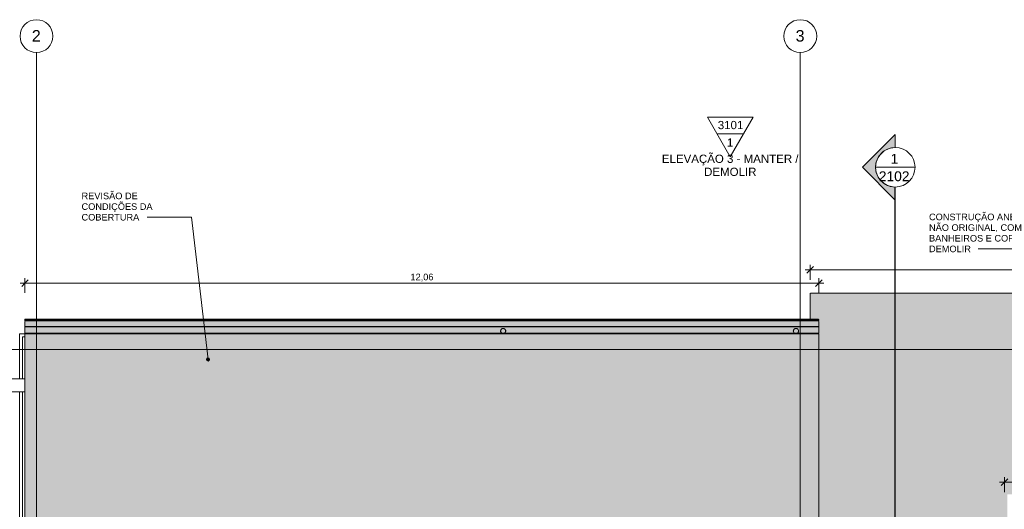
# Model space of a CAD drawing. Header units: millimetres. Extents: x -33648 to 9648, y -23114 to 4340.
# Tile 10 of 11: x -22061 to -7102, y -3102 to 4340. Entities that reach past the tile are written whole.
import ezdxf

# ---------------------------------------------------------------- set-up
doc = ezdxf.new("R2010")
doc.units = ezdxf.units.MM
doc.linetypes.add('_Tracejado médio', pattern=[4, 3, -1])
doc.linetypes.add('_Traço - ponto', pattern=[16, 12, -2, 0, -2])
for name, color, linetype, lineweight in [('A-ANNO-DIMS', 211, 'Continuous', 9), ('A-ANNO-DIMS-50', 211, 'Continuous', 9), ('A-DETL-MBND', 5, 'Continuous', 25), ('A-GENM', 13, 'Continuous', 18), ('A-ROOF', 132, 'Continuous', 25), ('A-ROOF-OTLN', 132, 'Continuous', 25), ('A-ROOF-PATT', 132, 'Continuous', 25), ('G-ANNO-SYMB', 111, 'Continuous', 9), ('G-ANNO-TEXT', 231, 'Continuous', 9), ('S-GRID', 1, 'Continuous', 9), ('S-GRID-IDEN', 1, 'Continuous', 9)]:
    doc.layers.add(name, color=color, linetype=linetype, lineweight=lineweight)
doc.styles.add('Arial', font='arial.ttf', dxfattribs={"height": 125})
doc.styles.add('Arial_1', font='arial.ttf', dxfattribs={"height": 175})
doc.styles.add('Arial_2', font='arial.ttf', dxfattribs={"height": 150})
doc.styles.add('Arial_3', font='arial.ttf', dxfattribs={"height": 100})
doc.dimstyles.new('Diagonal_-_2_0mm_Arial', dxfattribs={"dimscale": 304.8, "dimtxt": 102.02594, "dimasz": 0.328084, "dimexe": 0.246063, "dimexo": 0.0625, "dimgap": 0.024606, "dimtad": 1, "dimlfac": 0.001, "dimrnd": 0.01, "dimzin": 0, "dimdsep": 46, "dimtxsty": 'Arial_3', "dimblk1": 'OBLIQUE', "dimblk2": 'OBLIQUE', "dimsah": 1, "dimcen": 0.09, "dimdle": 0.246063, "dimadec": 0, "dimazin": 0, "dimtfac": 1, "dimtdec": 4, "dimtix": 1, "dimtmove": 0, "dimatfit": 3, "dimfxl": 0.492126, "dimfxlon": 1, "dimtvp": 1, "dimtolj": 1, "dimtzin": 0, "dimarcsym": 2})

# ---------------------------------------------------------------- blocks, each defined once
blk = doc.blocks.new('Generic Models 24 - Generic Models 24-3312760-PLANTA COBERTURA - MANTER _ DEMOLIR')
at = {"layer": 'A-GENM', "linetype": '_Tracejado médio'}
for points in [[(-14734, -427), (-14727, -427), (-14735, -424), (-14742, -418), (-14748, -410), (-14752, -401), (-14753, -392), (-14752, -382), (-14748, -373), (-14742, -365), (-14735, -359), (-14726, -355), (-14716, -354), (-14706, -355), (-14697, -359), (-14689, -365), (-14683, -373), (-14680, -382), (-14678, -392), (-14680, -401), (-14683, -410), (-14689, -418), (-14697, -424), (-14705, -427), (-14698, -427), (-14696, -426), (-14688, -420), (-14681, -412), (-14677, -402), (-14676, -392), (-14677, -381), (-14681, -372), (-14688, -363), (-14696, -357), (-14706, -353), (-14716, -352), (-14726, -353), (-14736, -357), (-14744, -363), (-14751, -372), (-14755, -381), (-14756, -392), (-14755, -402), (-14751, -412), (-14744, -420), (-14736, -426)], [(-14744, -434), (-14676, -434), (-14676, -432), (-14756, -432), (-14756, -434), (-14745, -434)], [(-10282, -427), (-10279, -427), (-10286, -424), (-10294, -418), (-10300, -410), (-10304, -401), (-10305, -392), (-10304, -382), (-10300, -373), (-10294, -365), (-10286, -359), (-10277, -355), (-10267, -354), (-10258, -355), (-10249, -359), (-10241, -365), (-10235, -373), (-10231, -382), (-10230, -392), (-10231, -401), (-10235, -410), (-10241, -418), (-10249, -424), (-10256, -427), (-10250, -427), (-10247, -426), (-10239, -420), (-10233, -412), (-10229, -402), (-10227, -392), (-10229, -381), (-10233, -372), (-10239, -363), (-10247, -357), (-10257, -353), (-10267, -352), (-10278, -353), (-10287, -357), (-10296, -363), (-10302, -372), (-10306, -381), (-10307, -392), (-10306, -402), (-10302, -412), (-10296, -420), (-10287, -426), (-10285, -427)], [(-10239, -434), (-10227, -434), (-10227, -432), (-10307, -432), (-10307, -434), (-10239, -434)]]:
    blk.add_hatch(color=41, dxfattribs=at).paths.add_polyline_path(points, flags=0)
at = {"layer": 'A-GENM', "color": 30, "linetype": '_Tracejado médio'}
for p, q in [((-14756, -432), (-14756, -434)), ((-14676, -434), (-14676, -432)), ((-10307, -432), (-10307, -434)), ((-10227, -434), (-10227, -432))]:
    blk.add_line(p, q, dxfattribs=at)
for centre, radius, start, end in [((-14716, -392), 40, 360, 180), ((-14716, -392), 40, 180, 243.7268), ((-14716, -392), 37.5, 360, 180), ((-14716, -392), 37.5, 180, 252.6442), ((-14716, -392), 37.5, 287.3558, 360), ((-14716, -392), 40, 296.2732, 360), ((-10267, -392), 40, 0, 180), ((-10267, -392), 40, 180, 243.7268), ((-10267, -392), 37.5, 0, 180), ((-10267, -392), 37.5, 180, 252.6442), ((-10267, -392), 37.5, 287.3558, 0), ((-10267, -392), 40, 296.2732, 0)]:
    blk.add_arc(centre, radius, start, end, dxfattribs=at)
blk = doc.blocks.new('Embasamento - Embasamento-4325691-PLANTA COBERTURA - MANTER _ DEMOLIR')
at = {"layer": 'A-DETL-MBND', "lineweight": 18}
for p, q in [((-22066, -433), (-22066, -1118)), ((-14756, -433), (-22066, -433)), ((-10307, -433), (-14676, -433)), ((-10051, -433), (-10227, -433)), ((-22016, -483), (-22016, -1118)), ((-21981, -483), (-22016, -483)), ((-22066, -1318), (-22066, -6178)), ((-22016, -1318), (-22016, -6128)), ((-22016, -6128), (-21981, -6128)), ((-19181, -6093), (-19181, -6095)), ((-22066, -6178), (-21981, -6178)), ((-19146, -11453), (-19148, -11453)), ((-19231, -11588), (-19231, -11590)), ((-19181, -11588), (-19181, -11590))]:
    blk.add_line(p, q, dxfattribs=at)
blk = doc.blocks.new('Grid - Head Grid-11506-PLANTA COBERTURA - MANTER _ DEMOLIR')
at = {"layer": 'S-GRID-IDEN'}
blk.add_circle((0, 0), 5, dxfattribs=at)
blk = doc.blocks.new('Elevation - Elevation mark-2836346-PLANTA COBERTURA - MANTER _ DEMOLIR')
at = {"layer": 'G-ANNO-SYMB'}
for p, q in [((0, 8), (-6.93, -4)), ((6.93, -4), (0, 8)), ((4.04, 1), (-4.04, 1)), ((-6.93, -4), (6.93, -4))]:
    blk.add_line(p, q, dxfattribs=at)
blk = doc.blocks.new('Section - M_Section head ABNT-2836546-PLANTA COBERTURA - MANTER _ DEMOLIR')
at = {"layer": 'G-ANNO-SYMB'}
h = blk.add_hatch(color=256, dxfattribs=at)
edge = h.paths.add_edge_path(flags=0)
edge.add_line((-6, 10), (4, 0))
edge.add_line((4, 0), (0, 0))
edge.add_arc((-6, 0), 6, 0, 180)
edge.add_line((-12, 0), (-16, 0))
edge.add_line((-16, 0), (-6, 10))
for p, q in [((-16, 0), (-6, 10)), ((-6, 10), (-16, 0)), ((4, 0), (-6, 10)), ((4, 0), (-6, 10)), ((0, 0), (4, 0)), ((-16, 0), (-12, 0))]:
    blk.add_line(p, q, dxfattribs=at)
for start, end in [(360, 180), (0, 180), (180, 0)]:
    blk.add_arc((-6, 0), 6, start, end, dxfattribs=at)
blk = doc.blocks.new('DIMBLOCK5-PLANTA COBERTURA - MANTER _ DEMOLIR')
at = {"layer": 'A-ANNO-DIMS-50'}
for p, q in [((-7175, -2690), (3074, -2690)), ((-7100, -2840), (-7100, -2615)), ((-7100, -2690), (-7100, -2840)), ((2999, -2840), (2999, -2615)), ((2999, -2690), (2999, -2840))]:
    blk.add_line(p, q, dxfattribs=at)
at = {"layer": 'A-ANNO-DIMS-50', "lineweight": 18}
for p, q in [((-7100, -2690), (-7150, -2740)), ((-7100, -2690), (-7050, -2640)), ((2999, -2690), (2949, -2740)), ((2999, -2690), (3049, -2640))]:
    blk.add_line(p, q, dxfattribs=at)
at = {"layer": 'A-ANNO-DIMS-50', "color": 0, "insert": (-2225, -2548), "char_height": 100, "width": 418.7, "attachment_point": 1, "line_spacing_factor": 0.941778, "style": 'Arial_3'}
blk.add_mtext('10,10', dxfattribs=at)
blk = doc.blocks.new('_Oblique')
at = {"color": 0, "linetype": 'ByBlock', "lineweight": -2}
blk.add_line((-0.5, -0.5), (0.5, 0.5), dxfattribs=at)
blk = doc.blocks.new('DIMBLOCK8-PLANTA COBERTURA - MANTER _ DEMOLIR')
at = {"layer": 'A-ANNO-DIMS-50'}
for p, q in [((-22056, 337), (-9844, 337)), ((-21981, 187), (-21981, 412)), ((-21981, 337), (-21981, 187)), ((-9919, 187), (-9919, 412)), ((-9919, 337), (-9919, 187))]:
    blk.add_line(p, q, dxfattribs=at)
at = {"layer": 'A-ANNO-DIMS-50', "lineweight": 18}
for p, q in [((-21981, 337), (-22031, 287)), ((-21981, 337), (-21931, 387)), ((-9919, 337), (-9969, 287)), ((-9919, 337), (-9869, 387))]:
    blk.add_line(p, q, dxfattribs=at)
at = {"layer": 'A-ANNO-DIMS-50', "color": 0, "insert": (-16124, 479), "char_height": 100, "width": 418.7, "attachment_point": 1, "line_spacing_factor": 0.941778, "style": 'Arial_3'}
blk.add_mtext('12,06', dxfattribs=at)
blk = doc.blocks.new('DIMBLOCK9-PLANTA COBERTURA - MANTER _ DEMOLIR')
at = {"layer": 'A-ANNO-DIMS-50'}
for p, q in [((-10051, 387), (-10051, 612)), ((-1381, 387), (-1381, 612)), ((-10126, 537), (-1306, 537)), ((-10051, 537), (-10051, 387)), ((-1381, 537), (-1381, 387))]:
    blk.add_line(p, q, dxfattribs=at)
at = {"layer": 'A-ANNO-DIMS-50', "lineweight": 18}
for p, q in [((-10051, 537), (-10101, 487)), ((-10051, 537), (-10001, 587)), ((-1381, 537), (-1431, 487)), ((-1381, 537), (-1331, 587))]:
    blk.add_line(p, q, dxfattribs=at)
at = {"layer": 'A-ANNO-DIMS-50', "color": 0, "insert": (-5852, 679), "char_height": 100, "width": 325.65, "attachment_point": 1, "line_spacing_factor": 0.941778, "style": 'Arial_3'}
blk.add_mtext('8,67', dxfattribs=at)

msp = doc.modelspace()

# ---------------------------------------------------------------- hatches: boundary and pattern name
at = {"layer": 'A-ROOF'}
msp.add_hatch(color=41, dxfattribs=at).paths.add_polyline_path([(-7100.089, -6057.68), (-7100.089, -3655.147), (-7054.935, -3655.147), (-7054.935, -3653.714), (-7100.089, -3653.149), (-7100.089, -3436.466), (-7054.935, -3436.466), (-7054.935, -2874.672), (-1381.115, -2874.672), (-1381.115, 181.508), (-10051.115, 181.508), (-10051.115, -211.604), (-9918.615, -211.604), (-9918.615, -432.184), (-10051.115, -432.184), (-10051.115, -433.618), (-9918.615, -433.618), (-9918.615, -6057.68), (-7322.103, -6057.68), (-7322.103, -3655.147), (-7101.523, -3655.147), (-7101.523, -6057.68)], flags=0)
at = {"layer": 'A-ROOF-OTLN'}
for points in [[(-10173.036, -216.585), (-9918.615, -216.585), (-9918.615, -211.604), (-21981.115, -211.604), (-21981.115, -216.585), (-10494.612, -216.585)], [(-10173.036, -219.724), (-9918.615, -219.724), (-9918.615, -216.585), (-21981.115, -216.585), (-21981.115, -219.724), (-10494.612, -219.724)], [(-10173.036, -239.738), (-9918.615, -239.738), (-9918.615, -219.724), (-21981.115, -219.724), (-21981.115, -239.738), (-10333.824, -239.738)], [(-21981.115, -324.389), (-9918.615, -324.389), (-9918.615, -239.738), (-21981.115, -239.738), (-21981.115, -305.211)], [(-10173.036, -327.881), (-9918.615, -327.881), (-9918.615, -324.389), (-21981.115, -324.389), (-21981.115, -327.881), (-10333.824, -327.881)], [(-10173.036, -432.184), (-9918.615, -432.184), (-9918.615, -427.184), (-21981.115, -427.184), (-21981.115, -432.184), (-10333.824, -432.184)]]:
    msp.add_hatch(color=41, dxfattribs=at).paths.add_polyline_path(points, flags=0)
h = msp.add_hatch(color=41, dxfattribs=at)
h.paths.add_polyline_path([(-9918.615, -427.184), (-9918.615, -327.881), (-21981.115, -327.881), (-21981.115, -427.184), (-14734.71, -426.709), (-14735.96, -426.191), (-14745.601, -418.067), (-14751.119, -410.3), (-14754.682, -401.256), (-14755.96, -391.55), (-14754.597, -381.198), (-14750.601, -371.55), (-14742.477, -361.91), (-14734.71, -356.392), (-14725.666, -352.828), (-14715.96, -351.55), (-14705.607, -352.913), (-14695.96, -356.909), (-14687.676, -363.266), (-14680.801, -372.8), (-14677.238, -381.845), (-14675.96, -391.55), (-14677.323, -401.903), (-14681.319, -411.55), (-14689.444, -421.191), (-14697.21, -426.709), (-14697.21, -427.184), (-10286.168, -426.709), (-10287.418, -426.191), (-10295.703, -419.835), (-10302.577, -410.3), (-10306.141, -401.256), (-10307.418, -391.55), (-10306.055, -381.198), (-10302.059, -371.55), (-10293.935, -361.91), (-10286.168, -356.392), (-10277.124, -352.828), (-10267.418, -351.55), (-10257.066, -352.913), (-10247.418, -356.909), (-10237.778, -365.034), (-10232.26, -372.8), (-10228.696, -381.845), (-10227.418, -391.55), (-10228.781, -401.903), (-10232.777, -411.55), (-10240.902, -421.191), (-10248.668, -426.709), (-10248.668, -427.184), (-10173.036, -427.184)], flags=0)
h.paths.add_polyline_path([(-14727.086, -427.184), (-14704.834, -427.184), (-14695.96, -423.067), (-14689.444, -418.067), (-14683.484, -410.3), (-14679.738, -401.256), (-14678.46, -391.55), (-14680.006, -381.198), (-14684.443, -371.55), (-14689.444, -365.034), (-14697.21, -359.074), (-14706.254, -355.328), (-14715.96, -354.05), (-14726.313, -355.596), (-14735.96, -360.034), (-14742.477, -365.034), (-14748.436, -372.8), (-14752.182, -381.845), (-14753.46, -391.55), (-14751.914, -401.903), (-14747.477, -411.55), (-14742.477, -418.067), (-14734.71, -424.026), (-14729.483, -426.191)], flags=0)
h.paths.add_polyline_path([(-10257.713, -427.184), (-10256.292, -427.184), (-10247.418, -423.067), (-10240.902, -418.067), (-10234.942, -410.3), (-10231.196, -401.256), (-10229.918, -391.55), (-10231.464, -381.198), (-10235.902, -371.55), (-10240.902, -365.034), (-10248.668, -359.074), (-10257.713, -355.328), (-10267.418, -354.05), (-10277.771, -355.596), (-10287.418, -360.034), (-10293.935, -365.034), (-10299.894, -372.8), (-10303.641, -381.845), (-10304.918, -391.55), (-10303.373, -401.903), (-10298.935, -411.55), (-10293.935, -418.067), (-10286.168, -424.026), (-10277.124, -427.184)], flags=0)
at = {"layer": 'A-ROOF-PATT'}
msp.add_hatch(color=41, dxfattribs=at).paths.add_polyline_path([(-21981.115, -3262.005), (-9918.615, -3261.738), (-9918.615, -433.618), (-21981.115, -433.618), (-21981.115, -2851.814)], flags=0)
at = {"layer": 'G-ANNO-TEXT'}
h = msp.add_hatch(color=7, dxfattribs=at)
edge = h.paths.add_edge_path(flags=0)
edge.add_arc((-19199.785, -823.015), 25, 0, 360)

# ---------------------------------------------------------------- linework, layer by layer
at = {"layer": 'A-DETL-MBND', "lineweight": 18}
for p, q in [((-24391.115, -1118.492), (-21981.115, -1118.492)), ((-21981.115, -1318.492), (-24591.115, -1318.492))]:
    msp.add_line(p, q, dxfattribs=at)
at = {"layer": 'A-ROOF', "color": 30, "linetype": '_Tracejado médio', "lineweight": 18}
for p, q in [((-10051.115, -211.604), (-10051.115, 181.508)), ((-1381.115, 181.508), (-10051.115, 181.508)), ((-21981.115, -433.618), (-21981.115, -6093.492)), ((-9918.615, -433.618), (-21981.115, -433.618)), ((-10051.115, -433.618), (-10051.115, -432.184)), ((-9918.615, -6093.492), (-9918.615, -433.618))]:
    msp.add_line(p, q, dxfattribs=at)
at = {"layer": 'A-ROOF-OTLN', "color": 30, "linetype": '_Tracejado médio', "lineweight": 18}
for p, q in [((-21981.115, -239.738), (-21981.115, -211.604)), ((-21981.115, -211.604), (-9918.615, -211.604)), ((-21981.115, -216.585), (-9918.615, -216.585)), ((-21981.115, -219.724), (-9918.615, -219.724)), ((-21981.115, -239.738), (-9918.615, -239.738)), ((-21981.115, -432.184), (-21981.115, -241.051)), ((-9918.615, -211.604), (-9918.615, -239.738)), ((-9918.615, -241.051), (-9918.615, -432.184)), ((-21981.115, -324.389), (-9918.615, -324.389)), ((-21981.115, -327.881), (-9918.615, -327.881)), ((-21981.115, -427.184), (-9918.615, -427.184)), ((-21981.115, -432.184), (-9918.615, -432.184))]:
    msp.add_line(p, q, dxfattribs=at)
at = {"layer": 'G-ANNO-SYMB'}
msp.add_line((-9057.442, 2096.455), (-8457.442, 2096.455), dxfattribs=at)
at = {"layer": 'G-ANNO-SYMB', "lineweight": 25}
msp.add_line((-8757.442, -21119.396), (-8757.442, 1796.455), dxfattribs=at)
at = {"layer": 'G-ANNO-TEXT', "color": 7}
for p, q in [((-19452.319, 1337.317), (-20126.788, 1337.317)), ((-19199.785, -823.015), (-19452.319, 1337.317)), ((-6576.337, 855.909), (-7498.854, 855.909))]:
    msp.add_line(p, q, dxfattribs=at)
msp.add_circle((-19199.785, -823.015), 25, dxfattribs=at)
at = {"layer": 'S-GRID', "linetype": '_Traço - ponto'}
for p, q in [((-21806.115, 3840.211), (-21806.115, -21925.591)), ((-10201.115, 3840.211), (-10201.115, -21925.591)), ((5705.704, -673.492), (-33392.798, -673.492))]:
    msp.add_line(p, q, dxfattribs=at)

# ---------------------------------------------------------------- block references
at = {"layer": 'A-GENM', "color": 30, "linetype": '_Tracejado médio'}
msp.add_blockref('Generic Models 24 - Generic Models 24-3312760-PLANTA COBERTURA - MANTER _ DEMOLIR', (0, 0), dxfattribs=at)
at = {"layer": 'A-GENM'}
msp.add_blockref('Embasamento - Embasamento-4325691-PLANTA COBERTURA - MANTER _ DEMOLIR', (0, 0), dxfattribs=at)
at = {"layer": 'G-ANNO-SYMB', "xscale": 49.99999999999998, "yscale": 49.99999999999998, "zscale": 49.99999999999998, "rotation": 180}
msp.add_blockref('Elevation - Elevation mark-2836346-PLANTA COBERTURA - MANTER _ DEMOLIR', (-11265.14, 2656.007), dxfattribs=at)
at = {"layer": 'G-ANNO-SYMB', "extrusion": (0, 0, -1), "xscale": 49.99999999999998, "yscale": 49.99999999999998, "zscale": 49.99999999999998, "rotation": 270.0000000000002}
msp.add_blockref('Section - M_Section head ABNT-2836546-PLANTA COBERTURA - MANTER _ DEMOLIR', (8757.442, 1796.455), dxfattribs=at)
at = {"layer": 'S-GRID-IDEN', "xscale": 49.99999999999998, "yscale": 49.99999999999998, "zscale": 49.99999999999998, "rotation": 180}
for p in [(-21806.115, 4090.211), (-10201.115, 4090.211)]:
    msp.add_blockref('Grid - Head Grid-11506-PLANTA COBERTURA - MANTER _ DEMOLIR', p, dxfattribs=at)

# ---------------------------------------------------------------- texts
at = {"layer": 'G-ANNO-SYMB', "attachment_point": 1}
for s, insert, char_height, width, style in [('3101', (-11454.692, 2801.16), 125, 464.97875, 'Arial'), ('1', (-11315.639, 2535.734), 125, 116.24469, 'Arial'), ('ELEVAÇÃO 3 - MANTER /', (-12304.288, 2288.874), 125, 2513.29031, 'Arial'), ('1', (-8829.648, 2300.413), 150, 144.30375, 'Arial_2'), ('DEMOLIR', (-11662.673, 2090.436), 125, 958.01656, 'Arial'), ('2102', (-9008.148, 2035.425), 150, 577.215, 'Arial_2')]:
    msp.add_mtext(s, dxfattribs=dict(at, insert=insert, char_height=char_height, width=width, style=style))
at = {"layer": 'G-ANNO-TEXT', "color": 7, "char_height": 100, "attachment_point": 1, "style": 'Arial_3'}
for s, insert, width in [('REVISÃO DE ', (-21121.357, 1711.432), 1106.32875), ('CONDIÇÕES DA ', (-21121.357, 1549.374), 1378.9025), ('COBERTURA', (-21121.357, 1387.317), 1082.27813), ('CONSTRUÇÃO ANEXA ', (-8245.376, 1392.081), 1899.99938), ('NÃO ORIGINAL, COM ', (-8245.376, 1230.024), 1783.75469), ('BANHEIROS E COPA A ', (-8245.376, 1067.967), 1899.99938), ('DEMOLIR', (-8245.376, 905.909), 781.64531)]:
    msp.add_mtext(s, dxfattribs=dict(at, insert=insert, width=width))
at = {"layer": 'S-GRID-IDEN', "char_height": 175, "width": 168.35437, "attachment_point": 1, "style": 'Arial_1'}
for s, insert in [('2', (-21877.304, 4182.162)), ('3', (-10272.304, 4182.162))]:
    msp.add_mtext(s, dxfattribs=dict(at, insert=insert))

# ---------------------------------------------------------------- dimensions: what is measured, and where the dimension line sits
at = {"layer": 'A-ANNO-DIMS'}
for base, p1, p2, override, picture, middle in [((-1381.115, 537.323), (-10051.115, 387.323), (-1381.115, 387.323), {"dimpost": '<>', "dimfxl": 8670}, 'DIMBLOCK9-PLANTA COBERTURA - MANTER _ DEMOLIR', (-5716.115, 595.88)), ((-9918.615, 337.323), (-21981.115, 187.323), (-9918.615, 187.323), {"dimpost": '<>', "dimfxl": 12062.5}, 'DIMBLOCK8-PLANTA COBERTURA - MANTER _ DEMOLIR', (-15949.865, 395.88)), ((2998.885, -2689.815), (-7100.089, -2839.815), (2998.885, -2839.815), {"dimpost": '<>', "dimfxl": 10098.97428}, 'DIMBLOCK5-PLANTA COBERTURA - MANTER _ DEMOLIR', (-2050.602, -2631.258))]:
    dim = msp.add_linear_dim(base=base, p1=p1, p2=p2, dimstyle='Diagonal_-_2_0mm_Arial', override=override, dxfattribs=at)
    dim.commit()
    dim.dimension.update_dxf_attribs({"geometry": picture, "text_midpoint": middle})

doc.saveas('drawing.dxf')
